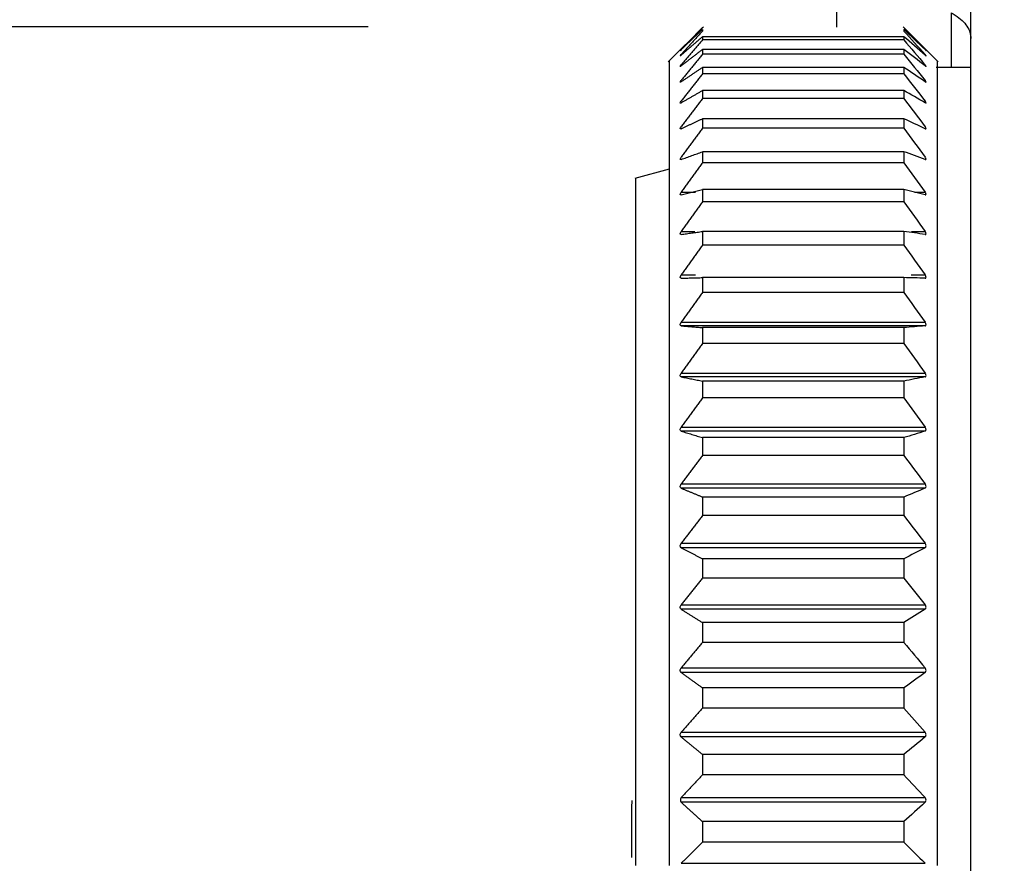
# Model space of a CAD drawing. Header units: millimetres. Extents: x 4 to 205, y 5 to 292.
# Tile 86 of 108: x 79.01 to 86.36, y 259.1 to 265.39. Entities that reach past the tile are written whole.
import ezdxf

# ---------------------------------------------------------------- set-up
doc = ezdxf.new("R2010")
doc.units = ezdxf.units.MM
doc.layers.add('1', color=7, linetype='CONTINUOUS')
doc.styles.add('DEFAULT', font='simplex.shx')
doc.dimstyles.get("Standard").update_dxf_attribs({"dimtxt": 0.18, "dimasz": 0.18, "dimexe": 0.18, "dimexo": 0.0625, "dimgap": 0.09, "dimtad": 0, "dimtih": 1, "dimtoh": 1, "dimdec": 4, "dimzin": 0, "dimdsep": 46, "dimtxsty": 'Standard', "dimcen": 0.09, "dimadec": 0, "dimazin": 0, "dimtfac": 1, "dimtdec": 4, "dimtofl": 0, "dimtmove": 0, "dimatfit": 3, "dimfxl": 1, "dimtolj": 1, "dimtzin": 0, "dimarcsym": 0})

# ---------------------------------------------------------------- blocks, each defined once
blk = doc.blocks.new('DimnDraft3D1')
at = {"layer": '1', "color": 152, "linetype": 'CONTINUOUS'}
for p, q in [((81.611406, 265.342653), (71.787732, 265.342614)), ((81.611456, 252.831798), (71.787781, 252.831759))]:
    blk.add_line(p, q, dxfattribs=at)
at = {"layer": '1', "color": 27, "linetype": 'CONTINUOUS'}
blk.add_line((73.787732, 265.342622), (73.787781, 252.831767), dxfattribs=at)
for points in [[(73.787732, 265.342622), (74.316724, 262.342626), (73.258762, 262.342618), (73.787732, 265.342622)], [(73.787781, 252.831767), (73.258788, 255.831763), (74.31675, 255.831771), (73.787781, 252.831767)]]:
    blk.add_solid(points, dxfattribs=at)
at = {"layer": '1', "color": 87, "linetype": 'CONTINUOUS', "char_height": 3, "attachment_point": 7, "rotation": 90.0002263, "line_spacing_factor": 1.204819, "style": 'DEFAULT'}
for s, insert in [('\\W01.000;25 ', (72.537753, 259.94219)), ('\\W01.000;%%c ', (72.537777, 253.94219))]:
    blk.add_mtext(s, dxfattribs=dict(at, insert=insert))
blk = doc.blocks.new('DimnDraft3D11')
at = {"layer": '1', "color": 152, "linetype": 'CONTINUOUS'}
for p, q in [((100.341649, 267.187969), (62.410601, 267.187969)), ((99.206005, 251.237969), (62.410601, 251.237969))]:
    blk.add_line(p, q, dxfattribs=at)
at = {"layer": '1', "color": 27, "linetype": 'CONTINUOUS'}
blk.add_line((64.410601, 267.187969), (64.410601, 251.237969), dxfattribs=at)
for points in [[(64.410601, 267.187969), (64.939582, 264.187971), (63.88162, 264.187967), (64.410601, 267.187969)], [(64.410601, 251.237969), (63.88162, 254.237967), (64.939582, 254.237971), (64.410601, 251.237969)]]:
    blk.add_solid(points, dxfattribs=at)
at = {"layer": '1', "color": 87, "linetype": 'CONTINUOUS', "insert": (63.910601, 254.097969), "char_height": 3, "attachment_point": 7, "rotation": 90, "line_spacing_factor": 1.204819, "style": 'DEFAULT'}
blk.add_mtext('\\W01.000;31,9 ', dxfattribs=at)

msp = doc.modelspace()

# ---------------------------------------------------------------- linework, layer by layer
at = {"layer": '1', "color": 27, "linetype": 'CONTINUOUS'}
for p, q in [((86.106, 251.588), (86.106, 266.838)), ((85.106, 265.3383), (85.106, 265.7276)), ((85.9596, 265.4469), (85.9596, 265.0372)), ((84.1114, 265.3427), (83.8486, 265.0798)), ((84.106, 265.3373), (84.106, 265.3368)), ((85.8634, 265.0798), (85.6006, 265.3427)), ((85.606, 265.3373), (85.606, 265.3368)), ((86.106, 265.0373), (85.8486, 265.0373)), ((83.856, 264.2792), (83.5997, 264.2106))]:
    msp.add_line(p, q, dxfattribs=at)
at = {"layer": '1', "color": 3, "linetype": 'CONTINUOUS'}
msp.add_arc((123.5741, 259.088), 40, 179.30418, 179.91541, dxfattribs=at)
at = {"layer": '1', "color": 27, "linetype": 'CONTINUOUS'}
for points, knots in [([(85.9596, 265.4469), (86.0027, 265.4238), (86.0372, 265.3966), (86.0854, 265.339), (86.0999, 265.308), (86.1054, 265.2701), (86.1059, 265.2633), (86.106, 265.2561), (86.106, 265.2555), (86.106, 265.255)], [0, 0, 0, 0, 0.449738, 0.449738, 0.897259, 0.897259, 0.992091, 0.992091, 1, 1, 1, 1]), ([(83.9463, 265.1718), (83.9418, 265.1676), (83.9329, 265.1593), (83.9418, 265.1686), (83.9463, 265.1733)], [0, 0, 0, 0, 0.5, 1, 1, 1, 1]), ([(83.9463, 265.131), (83.9418, 265.1273), (83.9329, 265.1199), (83.9418, 265.1301), (83.9463, 265.1352)], [0, 0, 0, 0, 0.5, 1, 1, 1, 1]), ([(85.7658, 265.1718), (85.7675, 265.17), (85.7711, 265.1663), (85.7725, 265.1645), (85.7711, 265.1671), (85.7675, 265.1712), (85.7658, 265.1733)], [0, 0, 0, 0, 0.252663, 0.5, 0.747337, 1, 1, 1, 1]), ([(85.7658, 265.131), (85.7675, 265.1293), (85.7711, 265.126), (85.7725, 265.1251), (85.7711, 265.1286), (85.7675, 265.133), (85.7658, 265.1352)], [0, 0, 0, 0, 0.252663, 0.5, 0.747337, 1, 1, 1, 1]), ([(83.856, 265.0873), (83.856, 265.0869), (83.856, 264.4403), (83.856, 262.2192), (83.856, 260.6581), (83.856, 259.0873)], [0, 0, 0, 0, 0.499938, 0.499938, 1, 1, 1, 1]), ([(83.9463, 265.0509), (83.9418, 265.0477), (83.9329, 265.0414), (83.9418, 265.0524), (83.9463, 265.0579)], [0, 0, 0, 0, 0.5, 1, 1, 1, 1]), ([(85.7658, 265.0509), (85.7675, 265.0494), (85.7711, 265.0466), (85.7725, 265.0465), (85.7711, 265.0508), (85.7675, 265.0555), (85.7658, 265.0579)], [0, 0, 0, 0, 0.252663, 0.5, 0.747337, 1, 1, 1, 1]), ([(85.856, 265.0874), (85.856, 265.0876), (85.856, 265.0687), (85.856, 264.9563), (85.856, 264.7112), (85.856, 264.3424), (85.856, 263.9616), (85.856, 263.5967), (85.856, 263.2083), (85.856, 262.7378), (85.856, 262.0656), (85.856, 261.1752), (85.856, 260.3232), (85.856, 259.7084), (85.856, 259.3991), (85.856, 259.2212), (85.856, 259.132), (85.856, 259.0873)], [0, 0, 0, 0, 0.062568, 0.127327, 0.241469, 0.331348, 0.398061, 0.465002, 0.515822, 0.575257, 0.66339, 0.774234, 0.887057, 0.943297, 0.971564, 0.985758, 1, 1, 1, 1]), ([(83.9463, 264.9321), (83.9418, 264.9295), (83.9329, 264.9243), (83.9418, 264.9361), (83.9463, 264.942)], [0, 0, 0, 0, 0.5, 1, 1, 1, 1]), ([(85.7658, 264.9321), (85.7675, 264.9309), (85.7711, 264.9285), (85.7725, 264.9293), (85.7711, 264.9344), (85.7675, 264.9394), (85.7658, 264.942)], [0, 0, 0, 0, 0.252663, 0.5, 0.747337, 1, 1, 1, 1]), ([(83.9463, 264.7755), (83.9418, 264.7734), (83.9329, 264.7693), (83.9418, 264.7818), (83.9463, 264.788)], [0, 0, 0, 0, 0.5, 1, 1, 1, 1]), ([(85.7658, 264.7755), (85.7675, 264.7745), (85.7711, 264.7725), (85.7725, 264.7742), (85.7711, 264.78), (85.7675, 264.7853), (85.7658, 264.788)], [0, 0, 0, 0, 0.252663, 0.5, 0.747337, 1, 1, 1, 1]), ([(83.9463, 264.5819), (83.9418, 264.5804), (83.9329, 264.5775), (83.9418, 264.5905), (83.9463, 264.5971)], [0, 0, 0, 0, 0.5, 1, 1, 1, 1]), ([(85.7658, 264.5819), (85.7675, 264.5812), (85.7711, 264.5797), (85.7725, 264.5822), (85.7711, 264.5887), (85.7675, 264.5943), (85.7658, 264.5971)], [0, 0, 0, 0, 0.252663, 0.5, 0.747337, 1, 1, 1, 1]), ([(83.9463, 264.3527), (83.9418, 264.3518), (83.9329, 264.35), (83.9418, 264.3636), (83.9463, 264.3704)], [0, 0, 0, 0, 0.5, 1, 1, 1, 1]), ([(85.7658, 264.3527), (85.7675, 264.3522), (85.7711, 264.3512), (85.7725, 264.3546), (85.7711, 264.3618), (85.7675, 264.3675), (85.7658, 264.3704)], [0, 0, 0, 0, 0.252663, 0.5, 0.747337, 1, 1, 1, 1]), ([(83.606, 264.2123), (83.606, 264.212), (83.606, 263.6597), (83.606, 261.7624), (83.606, 260.429), (83.606, 259.0873)], [0, 0, 0, 0, 0.499933, 0.499933, 1, 1, 1, 1]), ([(83.9463, 264.0894), (83.9418, 264.0891), (83.9329, 264.0885), (83.9418, 264.1025), (83.9463, 264.1095)], [0, 0, 0, 0, 0.5, 1, 1, 1, 1]), ([(85.7658, 264.0894), (85.7675, 264.0891), (85.7711, 264.0886), (85.7725, 264.0928), (85.7711, 264.1006), (85.7675, 264.1065), (85.7658, 264.1095)], [0, 0, 0, 0, 0.252663, 0.5, 0.747337, 1, 1, 1, 1]), ([(83.9463, 263.7936), (83.9418, 263.7939), (83.9329, 263.7945), (83.9418, 263.8088), (83.9463, 263.816)], [0, 0, 0, 0, 0.5, 1, 1, 1, 1]), ([(85.7658, 263.7936), (85.7675, 263.7936), (85.7711, 263.7936), (85.7725, 263.7985), (85.7711, 263.807), (85.7675, 263.8129), (85.7658, 263.816)], [0, 0, 0, 0, 0.252663, 0.5, 0.747337, 1, 1, 1, 1]), ([(83.9463, 263.4673), (83.9418, 263.4682), (83.9329, 263.47), (83.9418, 263.4845), (83.9463, 263.4918)], [0, 0, 0, 0, 0.5, 1, 1, 1, 1]), ([(85.7658, 263.4673), (85.7675, 263.4675), (85.7711, 263.468), (85.7725, 263.4737), (85.7711, 263.4827), (85.7675, 263.4887), (85.7658, 263.4918)], [0, 0, 0, 0, 0.252663, 0.5, 0.747337, 1, 1, 1, 1]), ([(83.9463, 263.1126), (83.9418, 263.1141), (83.9329, 263.117), (83.9418, 263.1317), (83.9463, 263.1391)], [0, 0, 0, 0, 0.5, 1, 1, 1, 1]), ([(85.7658, 263.1126), (85.7675, 263.1131), (85.7711, 263.114), (85.7725, 263.1205), (85.7711, 263.1299), (85.7675, 263.136), (85.7658, 263.1391)], [0, 0, 0, 0, 0.252663, 0.5, 0.747337, 1, 1, 1, 1]), ([(83.9463, 262.7318), (83.9418, 262.7338), (83.9329, 262.7379), (83.9418, 262.7527), (83.9463, 262.76)], [0, 0, 0, 0, 0.5, 1, 1, 1, 1]), ([(85.7658, 262.7318), (85.7675, 262.7325), (85.7711, 262.734), (85.7725, 262.7411), (85.7711, 262.7509), (85.7675, 262.757), (85.7658, 262.76)], [0, 0, 0, 0, 0.252663, 0.5, 0.747337, 1, 1, 1, 1]), ([(83.9463, 262.3273), (83.9418, 262.3299), (83.9329, 262.3352), (83.9418, 262.3499), (83.9463, 262.3572)], [0, 0, 0, 0, 0.5, 1, 1, 1, 1]), ([(85.7658, 262.3273), (85.7675, 262.3283), (85.7711, 262.3302), (85.7725, 262.338), (85.7711, 262.3481), (85.7675, 262.3542), (85.7658, 262.3572)], [0, 0, 0, 0, 0.252663, 0.5, 0.747337, 1, 1, 1, 1]), ([(83.9463, 261.9019), (83.9418, 261.905), (83.9329, 261.9114), (83.9418, 261.9259), (83.9463, 261.9332)], [0, 0, 0, 0, 0.5, 1, 1, 1, 1]), ([(85.7658, 261.9019), (85.7675, 261.9031), (85.7711, 261.9054), (85.7725, 261.9138), (85.7711, 261.9242), (85.7675, 261.9302), (85.7658, 261.9332)], [0, 0, 0, 0, 0.252663, 0.5, 0.747337, 1, 1, 1, 1]), ([(83.9463, 261.4582), (83.9418, 261.4618), (83.9329, 261.4692), (83.9418, 261.4835), (83.9463, 261.4907)], [0, 0, 0, 0, 0.5, 1, 1, 1, 1]), ([(85.7658, 261.4582), (85.7675, 261.4596), (85.7711, 261.4624), (85.7725, 261.4713), (85.7711, 261.4819), (85.7675, 261.4877), (85.7658, 261.4907)], [0, 0, 0, 0, 0.252663, 0.5, 0.747337, 1, 1, 1, 1]), ([(83.9463, 260.9991), (83.9418, 261.0033), (83.9329, 261.0116), (83.9418, 261.0256), (83.9463, 261.0326)], [0, 0, 0, 0, 0.5, 1, 1, 1, 1]), ([(85.7658, 260.9991), (85.7675, 261.0007), (85.7711, 261.004), (85.7725, 261.0133), (85.7711, 261.024), (85.7675, 261.0297), (85.7658, 261.0326)], [0, 0, 0, 0, 0.252663, 0.5, 0.747337, 1, 1, 1, 1]), ([(83.9463, 260.5276), (83.9418, 260.5322), (83.9329, 260.5416), (83.9418, 260.5551), (83.9463, 260.5619)], [0, 0, 0, 0, 0.5, 1, 1, 1, 1]), ([(85.7658, 260.5276), (85.7675, 260.5294), (85.7711, 260.5331), (85.7725, 260.5428), (85.7711, 260.5536), (85.7675, 260.5591), (85.7658, 260.5619)], [0, 0, 0, 0, 0.252663, 0.5, 0.747337, 1, 1, 1, 1]), ([(83.9463, 260.0468), (83.9418, 260.0519), (83.9329, 260.0621), (83.9418, 260.0751), (83.9463, 260.0817)], [0, 0, 0, 0, 0.5, 1, 1, 1, 1]), ([(85.7658, 260.0468), (85.7675, 260.0488), (85.7711, 260.0528), (85.7725, 260.0629), (85.7711, 260.0737), (85.7675, 260.079), (85.7658, 260.0817)], [0, 0, 0, 0, 0.252663, 0.5, 0.747337, 1, 1, 1, 1]), ([(83.9463, 259.5949), (83.9445, 259.5924), (83.9409, 259.5874), (83.9395, 259.5767), (83.9409, 259.5663), (83.9445, 259.5619), (83.9463, 259.5597)], [0, 0, 0, 0, 0.252663, 0.5, 0.747337, 1, 1, 1, 1]), ([(85.7658, 259.5597), (85.7675, 259.5619), (85.7711, 259.5663), (85.7725, 259.5767), (85.7711, 259.5874), (85.7675, 259.5924), (85.7658, 259.5949)], [0, 0, 0, 0, 0.252663, 0.5, 0.747337, 1, 1, 1, 1])]:
    msp.add_open_spline(points, degree=3, knots=knots, dxfattribs=at)
for points, degree in [([(84.106, 265.3368), (83.9463, 265.1733)], 1), ([(85.606, 265.3368), (85.6593, 265.2823), (85.7125, 265.2278), (85.7658, 265.1733)], 3), ([(83.9463, 265.1718), (84.106, 265.3227)], 1), ([(84.106, 265.3104), (83.9463, 265.1352)], 1), ([(83.9463, 265.131), (84.106, 265.2682)], 1), ([(84.106, 265.3227), (84.106, 265.3192), (84.106, 265.3151), (84.106, 265.3104)], 3), ([(84.106, 265.2682), (84.106, 265.2606), (84.106, 265.2524), (84.106, 265.2436)], 3), ([(85.606, 265.2682), (85.106, 265.2682), (84.606, 265.2682), (84.106, 265.2682)], 3), ([(85.7658, 265.1718), (85.7125, 265.2221), (85.6593, 265.2724), (85.606, 265.3227)], 3), ([(85.606, 265.3227), (85.606, 265.3192), (85.606, 265.3151), (85.606, 265.3104)], 3), ([(85.606, 265.3104), (85.6593, 265.252), (85.7125, 265.1936), (85.7658, 265.1352)], 3), ([(85.606, 265.2682), (85.606, 265.2606), (85.606, 265.2524), (85.606, 265.2436)], 3), ([(85.7658, 265.131), (85.7125, 265.1767), (85.6593, 265.2224), (85.606, 265.2682)], 3), ([(84.106, 265.2436), (83.9463, 265.0579)], 1), ([(85.606, 265.2436), (84.106, 265.2436)], 1), ([(85.606, 265.2436), (85.6593, 265.1817), (85.7125, 265.1198), (85.7658, 265.0579)], 3), ([(83.9463, 265.0509), (84.106, 265.1735)], 1), ([(84.106, 265.1368), (83.9463, 264.942)], 1), ([(84.106, 265.1735), (84.106, 265.1619), (84.106, 265.1497), (84.106, 265.1368)], 3), ([(85.606, 265.1735), (85.106, 265.1735), (84.606, 265.1735), (84.106, 265.1735)], 3), ([(85.606, 265.1368), (84.106, 265.1368)], 1), ([(85.7658, 265.0509), (85.7125, 265.0918), (85.6593, 265.1327), (85.606, 265.1735)], 3), ([(85.606, 265.1735), (85.606, 265.1619), (85.606, 265.1497), (85.606, 265.1368)], 3), ([(85.606, 265.1368), (85.6593, 265.0719), (85.7125, 265.0069), (85.7658, 264.942)], 3), ([(83.9463, 264.9321), (84.106, 265.0395)], 1), ([(84.106, 264.9909), (83.9463, 264.788)], 1), ([(84.106, 265.0395), (84.106, 265.0239), (84.106, 265.0077), (84.106, 264.9909)], 3), ([(85.606, 265.0395), (85.106, 265.0395), (84.606, 265.0395), (84.106, 265.0395)], 3), ([(85.606, 264.9909), (84.106, 264.9909)], 1), ([(85.7658, 264.9321), (85.7125, 264.9679), (85.6593, 265.0037), (85.606, 265.0395)], 3), ([(85.606, 265.0395), (85.606, 265.0239), (85.606, 265.0077), (85.606, 264.9909)], 3), ([(85.606, 264.9909), (85.6593, 264.9232), (85.7125, 264.8556), (85.7658, 264.788)], 3), ([(83.9463, 264.7755), (84.106, 264.8668)], 1), ([(84.106, 264.8668), (84.106, 264.8473), (84.106, 264.8273), (84.106, 264.8066)], 3), ([(85.606, 264.8668), (85.106, 264.8668), (84.606, 264.8668), (84.106, 264.8668)], 3), ([(85.7658, 264.7755), (85.7125, 264.8059), (85.6593, 264.8363), (85.606, 264.8668)], 3), ([(85.606, 264.8668), (85.606, 264.8473), (85.606, 264.8273), (85.606, 264.8066)], 3), ([(84.106, 264.8066), (83.9463, 264.5971)], 1), ([(85.606, 264.8066), (84.106, 264.8066)], 1), ([(85.606, 264.8066), (85.6593, 264.7368), (85.7125, 264.6669), (85.7658, 264.5971)], 3), ([(83.9463, 264.5819), (84.106, 264.6566)], 1), ([(84.106, 264.6566), (84.106, 264.6334), (84.106, 264.6096), (84.106, 264.5853)], 3), ([(85.606, 264.6566), (85.106, 264.6566), (84.606, 264.6566), (84.106, 264.6566)], 3), ([(85.606, 264.6566), (85.606, 264.6334), (85.606, 264.6096), (85.606, 264.5853)], 3), ([(85.7658, 264.5819), (85.7125, 264.6068), (85.6593, 264.6317), (85.606, 264.6566)], 3), ([(84.106, 264.5853), (83.9463, 264.3704)], 1), ([(85.606, 264.5853), (84.106, 264.5853)], 1), ([(85.606, 264.5853), (85.6593, 264.5136), (85.7125, 264.4419), (85.7658, 264.3704)], 3), ([(83.9463, 264.3527), (84.106, 264.4103)], 1), ([(85.606, 264.4103), (85.106, 264.4103), (84.606, 264.4103), (84.106, 264.4103)], 3), ([(84.106, 264.4103), (84.106, 264.3835), (84.106, 264.3562), (84.106, 264.3283)], 3), ([(85.7658, 264.3527), (85.7125, 264.3731), (85.6593, 264.3924), (85.606, 264.4103)], 3), ([(85.606, 264.4103), (85.606, 264.3835), (85.606, 264.3562), (85.606, 264.3283)], 3), ([(84.106, 264.3283), (83.9463, 264.1095)], 1), ([(85.606, 264.3283), (84.106, 264.3283)], 1), ([(85.606, 264.3283), (85.6593, 264.2554), (85.7125, 264.1824), (85.7658, 264.1095)], 3), ([(83.9463, 264.0894), (84.106, 264.1295)], 1), ([(83.9463, 264.1095), (84.0517, 264.1095)], 1), ([(84.106, 264.1295), (84.106, 264.0993), (84.106, 264.0685), (84.106, 264.0373)], 3), ([(85.606, 264.1295), (85.106, 264.1295), (84.606, 264.1295), (84.106, 264.1295)], 3), ([(85.606, 264.1295), (85.606, 264.0993), (85.606, 264.0685), (85.606, 264.0373)], 3), ([(85.7658, 264.0894), (85.7125, 264.1027), (85.6593, 264.1161), (85.606, 264.1295)], 3), ([(85.6857, 264.1095), (85.7658, 264.1095)], 1), ([(84.106, 264.0373), (83.9463, 263.816)], 1), ([(85.606, 264.0373), (84.106, 264.0373)], 1), ([(85.606, 264.0373), (85.6593, 263.9635), (85.7125, 263.8897), (85.7658, 263.816)], 3), ([(83.9463, 263.7936), (84.106, 263.816)], 1), ([(83.9463, 263.816), (84.0481, 263.816)], 1), ([(85.606, 263.816), (85.106, 263.816), (84.606, 263.816), (84.106, 263.816)], 3), ([(84.106, 263.816), (84.106, 263.7825), (84.106, 263.7486), (84.106, 263.7142)], 3), ([(85.7658, 263.7936), (85.7125, 263.8011), (85.6593, 263.8085), (85.606, 263.816)], 3), ([(85.606, 263.816), (85.606, 263.7825), (85.606, 263.7486), (85.606, 263.7142)], 3), ([(85.6639, 263.816), (85.7658, 263.816)], 1), ([(84.106, 263.7142), (83.9463, 263.4918)], 1), ([(85.606, 263.7142), (84.106, 263.7142)], 1), ([(85.606, 263.7142), (85.6593, 263.6401), (85.7125, 263.5659), (85.7658, 263.4918)], 3), ([(83.9463, 263.4918), (84.0517, 263.4918)], 1), ([(83.9463, 263.4673), (84.106, 263.4718)], 1), ([(84.106, 263.4718), (84.106, 263.4353), (84.106, 263.3985), (84.106, 263.3611)], 3), ([(85.606, 263.4718), (85.106, 263.4718), (84.606, 263.4718), (84.106, 263.4718)], 3), ([(85.606, 263.4718), (85.606, 263.4353), (85.606, 263.3985), (85.606, 263.3611)], 3), ([(85.7658, 263.4673), (85.7125, 263.4688), (85.6593, 263.4703), (85.606, 263.4718)], 3), ([(85.6603, 263.4918), (85.7658, 263.4918)], 1), ([(84.106, 263.3611), (83.9463, 263.1391)], 1), ([(85.606, 263.3611), (84.106, 263.3611)], 1), ([(85.606, 263.3611), (85.6593, 263.2871), (85.7125, 263.2131), (85.7658, 263.1391)], 3), ([(83.9463, 263.1391), (85.7658, 263.1391)], 1), ([(83.9463, 263.1126), (84.106, 263.0992)], 1), ([(85.7658, 263.1126), (83.9463, 263.1126)], 1), ([(85.606, 263.0992), (85.106, 263.0992), (84.606, 263.0992), (84.106, 263.0992)], 3), ([(84.106, 263.0992), (84.106, 263.06), (84.106, 263.0203), (84.106, 262.9803)], 3), ([(85.7658, 263.1126), (85.7125, 263.1081), (85.6593, 263.1036), (85.606, 263.0992)], 3), ([(85.606, 263.0992), (85.606, 263.06), (85.606, 263.0203), (85.606, 262.9803)], 3), ([(84.106, 262.9803), (83.9463, 262.76)], 1), ([(85.606, 262.9803), (84.106, 262.9803)], 1), ([(85.606, 262.9803), (85.6593, 262.9069), (85.7125, 262.8335), (85.7658, 262.76)], 3), ([(83.9463, 262.76), (85.7658, 262.76)], 1), ([(83.9463, 262.7318), (84.106, 262.7005)], 1), ([(85.7658, 262.7318), (83.9463, 262.7318)], 1), ([(85.606, 262.7005), (85.106, 262.7005), (84.606, 262.7005), (84.106, 262.7005)], 3), ([(84.106, 262.7005), (84.106, 262.6588), (84.106, 262.6167), (84.106, 262.5743)], 3), ([(85.7658, 262.7318), (85.7125, 262.7214), (85.6593, 262.7109), (85.606, 262.7005)], 3), ([(85.606, 262.7005), (85.606, 262.6588), (85.606, 262.6167), (85.606, 262.5743)], 3), ([(84.106, 262.5743), (83.9463, 262.3572)], 1), ([(85.606, 262.5743), (84.106, 262.5743)], 1), ([(85.606, 262.5743), (85.6593, 262.5019), (85.7125, 262.4296), (85.7658, 262.3572)], 3), ([(83.9463, 262.3572), (85.7658, 262.3572)], 1), ([(85.7658, 262.3273), (83.9463, 262.3273)], 1), ([(83.9463, 262.3273), (84.106, 262.2785)], 1), ([(85.7658, 262.3273), (85.7125, 262.311), (85.6593, 262.2947), (85.606, 262.2785)], 3), ([(84.106, 262.2785), (84.106, 262.2345), (84.106, 262.1902), (84.106, 262.1456)], 3), ([(85.606, 262.2785), (85.106, 262.2785), (84.606, 262.2785), (84.106, 262.2785)], 3), ([(85.606, 262.2785), (85.606, 262.2345), (85.606, 262.1902), (85.606, 262.1456)], 3), ([(84.106, 262.1456), (83.9463, 261.9332)], 1), ([(85.606, 262.1456), (84.106, 262.1456)], 1), ([(85.606, 262.1456), (85.6593, 262.0748), (85.7125, 262.004), (85.7658, 261.9332)], 3), ([(83.9463, 261.9332), (85.7658, 261.9332)], 1), ([(83.9463, 261.9019), (84.106, 261.8357)], 1), ([(85.7658, 261.9019), (83.9463, 261.9019)], 1), ([(85.7658, 261.9019), (85.7125, 261.8798), (85.6593, 261.8578), (85.606, 261.8357)], 3), ([(84.106, 261.8357), (84.106, 261.7898), (84.106, 261.7436), (84.106, 261.6971)], 3), ([(85.606, 261.8357), (85.106, 261.8357), (84.606, 261.8357), (84.106, 261.8357)], 3), ([(85.606, 261.8357), (85.606, 261.7898), (85.606, 261.7436), (85.606, 261.6971)], 3), ([(84.106, 261.6971), (83.9463, 261.4907)], 1), ([(85.606, 261.6971), (84.106, 261.6971)], 1), ([(85.606, 261.6971), (85.6593, 261.6283), (85.7125, 261.5595), (85.7658, 261.4907)], 3), ([(83.9463, 261.4907), (85.7658, 261.4907)], 1), ([(85.7658, 261.4582), (83.9463, 261.4582)], 1), ([(83.9463, 261.4582), (84.106, 261.3751)], 1), ([(85.7658, 261.4582), (85.7125, 261.4305), (85.6593, 261.4028), (85.606, 261.3751)], 3), ([(84.106, 261.3751), (84.106, 261.3275), (84.106, 261.2797), (84.106, 261.2317)], 3), ([(85.606, 261.3751), (85.106, 261.3751), (84.606, 261.3751), (84.106, 261.3751)], 3), ([(85.606, 261.3751), (85.606, 261.3275), (85.606, 261.2797), (85.606, 261.2317)], 3), ([(84.106, 261.2317), (83.9463, 261.0326)], 1), ([(85.606, 261.2317), (84.106, 261.2317)], 1), ([(85.606, 261.2317), (85.6593, 261.1653), (85.7125, 261.099), (85.7658, 261.0326)], 3), ([(83.9463, 261.0326), (85.7658, 261.0326)], 1), ([(85.7658, 260.9991), (83.9463, 260.9991)], 1), ([(83.9463, 260.9991), (84.106, 260.8997)], 1), ([(85.7658, 260.9991), (85.7125, 260.9659), (85.6593, 260.9328), (85.606, 260.8997)], 3), ([(84.106, 260.8997), (84.106, 260.8507), (84.106, 260.8016), (84.106, 260.7523)], 3), ([(85.606, 260.8997), (85.106, 260.8997), (84.606, 260.8997), (84.106, 260.8997)], 3), ([(85.606, 260.8997), (85.606, 260.8507), (85.606, 260.8016), (85.606, 260.7523)], 3), ([(84.106, 260.7523), (83.9463, 260.5619)], 1), ([(85.606, 260.7523), (84.106, 260.7523)], 1), ([(85.606, 260.7523), (85.6593, 260.6888), (85.7125, 260.6254), (85.7658, 260.5619)], 3), ([(83.9463, 260.5619), (85.7658, 260.5619)], 1), ([(85.7658, 260.5276), (83.9463, 260.5276)], 1), ([(83.9463, 260.5276), (84.106, 260.4125)], 1), ([(85.7658, 260.5276), (85.7125, 260.4892), (85.6593, 260.4508), (85.606, 260.4125)], 3), ([(84.106, 260.4125), (84.106, 260.3625), (84.106, 260.3124), (84.106, 260.2622)], 3), ([(85.606, 260.4125), (85.106, 260.4125), (84.606, 260.4125), (84.106, 260.4125)], 3), ([(85.606, 260.4125), (85.606, 260.3625), (85.606, 260.3124), (85.606, 260.2622)], 3), ([(84.106, 260.2622), (83.9463, 260.0817)], 1), ([(85.606, 260.2622), (84.106, 260.2622)], 1), ([(85.606, 260.2622), (85.6593, 260.202), (85.7125, 260.1418), (85.7658, 260.0817)], 3), ([(83.9463, 260.0817), (85.7658, 260.0817)], 1), ([(85.7658, 260.0468), (83.9463, 260.0468)], 1), ([(83.9463, 260.0468), (84.106, 259.9167)], 1), ([(85.7658, 260.0468), (85.7125, 260.0034), (85.6593, 259.9601), (85.606, 259.9167)], 3), ([(85.606, 259.9167), (85.106, 259.9167), (84.606, 259.9167), (84.106, 259.9167)], 3), ([(84.106, 259.9167), (84.106, 259.866), (84.106, 259.8152), (84.106, 259.7644)], 3), ([(85.606, 259.9167), (85.606, 259.866), (85.606, 259.8152), (85.606, 259.7644)], 3), ([(84.106, 259.7644), (83.9463, 259.5949)], 1), ([(85.606, 259.7644), (84.106, 259.7644)], 1), ([(85.606, 259.7644), (85.6593, 259.7079), (85.7125, 259.6514), (85.7658, 259.5949)], 3), ([(83.9463, 259.5949), (85.7658, 259.5949)], 1), ([(85.7658, 259.5597), (83.9463, 259.5597)], 1), ([(83.9463, 259.5597), (84.106, 259.4155)], 1), ([(85.7658, 259.5597), (85.7125, 259.5116), (85.6593, 259.4636), (85.606, 259.4155)], 3), ([(84.106, 259.4155), (84.106, 259.3645), (84.106, 259.3134), (84.106, 259.2623)], 3), ([(85.606, 259.4155), (85.106, 259.4155), (84.606, 259.4155), (84.106, 259.4155)], 3), ([(85.606, 259.4155), (85.606, 259.3645), (85.606, 259.3134), (85.606, 259.2623)], 3), ([(84.106, 259.2623), (83.9463, 259.1049)], 1), ([(85.606, 259.2623), (84.106, 259.2623)], 1), ([(85.606, 259.2623), (85.6593, 259.2098), (85.7125, 259.1574), (85.7658, 259.1049)], 3), ([(83.9463, 259.1049), (85.7658, 259.1049)], 1)]:
    msp.add_open_spline(points, degree=degree, dxfattribs=at)

# ---------------------------------------------------------------- dimensions: what is measured, and where the dimension line sits
at = {"layer": '1', "color": 27, "linetype": 'CONTINUOUS', "lineweight": -3}
for base, p1, p2, angle, text, override, picture, middle, dimtype in [((64.4106, 251.238), (100.3416, 267.188), (99.206, 251.238), 90, '\\C87;31,9', {"dimtxt": 3, "dimasz": 3, "dimexe": 2, "dimexo": 2.5, "dimgap": 1.5, "dimtad": 1, "dimtih": 0, "dimtoh": 0, "dimdec": 2, "dimzin": 8, "dimtxsty": 'DEFAULT', "dimsah": 1, "dimclrd": 27, "dimclre": 152, "dimclrt": 87, "dimtm": -0.005, "dimtdec": 2, "dimtofl": 1, "dimtmove": 0}, 'DimnDraft3D11', (64.4106, 259.213), 160), ((71.7878, 252.8318), (81.6114, 265.3427), (81.6115, 252.8318), 270.00023, '\\C87;%%c 25', {"dimtxt": 3, "dimasz": 3, "dimexe": 2, "dimexo": 2.5, "dimgap": 1.5, "dimtad": 1, "dimtih": 0, "dimtoh": 0, "dimdec": 0, "dimzin": 8, "dimtxsty": 'DEFAULT', "dimsah": 1, "dimclrd": 27, "dimclre": 152, "dimclrt": 87, "dimtm": -0.005, "dimtdec": 2, "dimtmove": 0}, 'DimnDraft3D1', (71.5378, 259.2672), 161)]:
    dim = msp.add_linear_dim(base=base, p1=p1, p2=p2, angle=angle, text=text, dimstyle='Standard', override=override, dxfattribs=at)
    dim.commit()
    dim.dimension.update_dxf_attribs({"geometry": picture, "text_midpoint": middle, "dimtype": dimtype})

doc.saveas('drawing.dxf')
